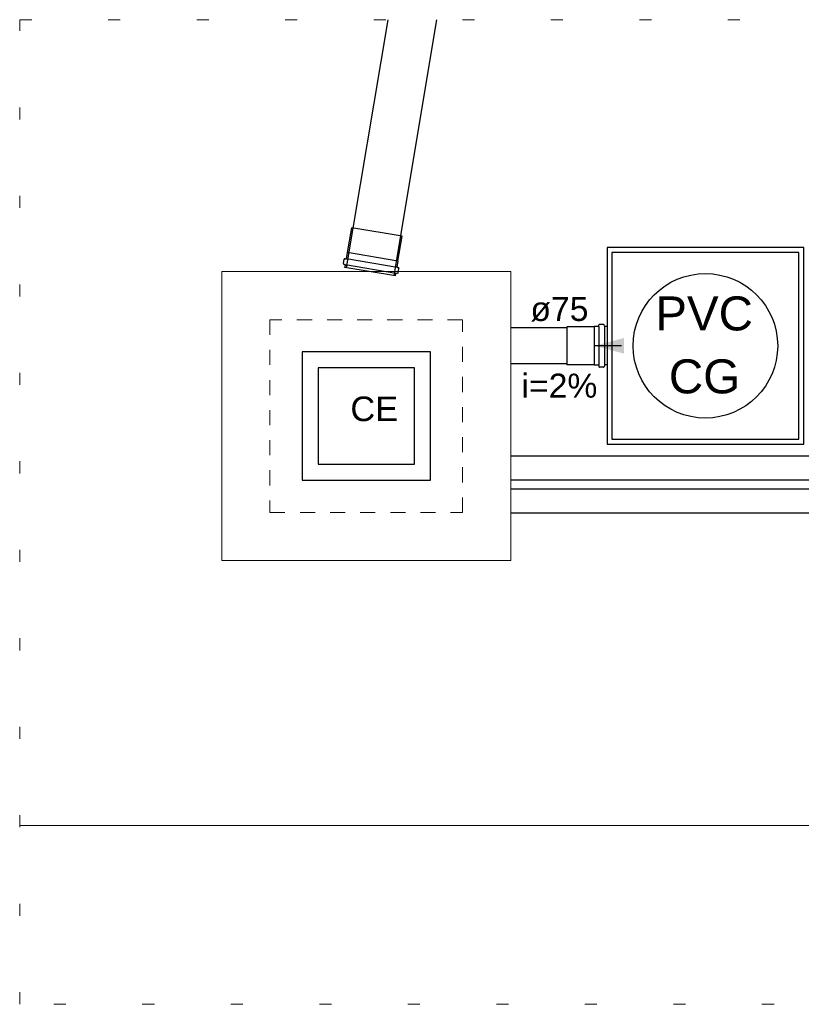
# Model space of a CAD drawing. Header units: millimetres. Extents: x -16331 to -10174, y -4135 to -3584.
# Tile 256 of 256: x -10326.51 to -10320.02, y -3940.51 to -3932.34. Entities that reach past the tile are written whole.
import ezdxf

# ---------------------------------------------------------------- set-up
doc = ezdxf.new("R2010")
doc.units = ezdxf.units.MM
for name, pattern in [('DASHED', [1.905, 1.27, -0.635]), ('DOT', [0.635, 0, -0.635]), ('JIS_02_1.2', [0.25, 0.125, -0.125])]:
    doc.linetypes.add(name, pattern=pattern)
doc.layers.add('A-DETL', color=7, linetype='Continuous', lineweight=5, true_color=0x00a600)
doc.layers.add('DI-Área do detalhe', color=7, linetype='DOT', lineweight=0)
doc.layers.add('TQ-Caixa de alvenaria', color=9, linetype='Continuous', lineweight=18)
for name, color, linetype in [('Simbolos', 7, 'Continuous'), ('Simbolos_int', 8, 'Continuous'), ('TQ-Condutos', 3, 'Continuous'), ('TQ-Sentido conduto', 7, 'Continuous'), ('TQ-Textos conduto', 7, 'Continuous')]:
    doc.layers.add(name, color=color, linetype=linetype)
doc.styles.add('Arial', font='arial.ttf', dxfattribs={"height": 100})

msp = doc.modelspace()

# ---------------------------------------------------------------- hatches: boundary and pattern name
at = {"layer": 'TQ-Sentido conduto', "linetype": 'Continuous'}
msp.add_hatch(color=92, dxfattribs=at).paths.add_polyline_path([(-10321.7358, -3935.0439), (-10321.4944, -3935.1086), (-10321.4944, -3934.9792)])

# ---------------------------------------------------------------- linework, layer by layer
at = {"layer": 'A-DETL', "linetype": 'Continuous', "lineweight": 5}
msp.add_line((-10316.4016, -3939.0279), (-10326.5109, -3939.0279), dxfattribs=at)
at = {"layer": 'DI-Área do detalhe'}
msp.add_lwpolyline([(-10326.5109, -3932.3352), (-10309.223, -3932.3352), (-10309.223, -3940.5133), (-10326.5109, -3940.5133), (-10326.5109, -3932.3352)], dxfattribs=at)
at = {"layer": 'Simbolos'}
for p, q in [((-10323.7887, -3934.27), (-10323.7542, -3934.0635)), ((-10323.3705, -3934.34), (-10323.336, -3934.1335)), ((-10323.8229, -3934.3616), (-10323.8167, -3934.3243)), ((-10323.8124, -3934.321), (-10323.8021, -3934.3218)), ((-10323.7978, -3934.3185), (-10323.7899, -3934.2708)), ((-10323.7899, -3934.2708), (-10323.7887, -3934.27)), ((-10323.3697, -3934.3411), (-10323.3705, -3934.34)), ((-10323.8206, -3934.3659), (-10323.8096, -3934.3709)), ((-10323.8103, -3934.3927), (-10323.8073, -3934.3752)), ((-10323.3901, -3934.463), (-10323.8103, -3934.3927)), ((-10323.3777, -3934.3888), (-10323.3697, -3934.3411)), ((-10323.3647, -3934.3959), (-10323.3747, -3934.3933)), ((-10323.368, -3934.4377), (-10323.3618, -3934.4004)), ((-10323.3901, -3934.463), (-10323.3872, -3934.4455)), ((-10323.3716, -3934.441), (-10323.3836, -3934.4422)), ((-10321.9677, -3934.8849), (-10321.9697, -3934.8869)), ((-10321.9697, -3934.8869), (-10321.9697, -3935.2009)), ((-10321.742, -3934.8849), (-10321.9677, -3934.8849)), ((-10321.741, -3934.8839), (-10321.742, -3934.8849)), ((-10321.7067, -3934.8839), (-10321.741, -3934.8839)), ((-10321.7027, -3934.8802), (-10321.7018, -3934.8703)), ((-10321.6628, -3934.8667), (-10321.6978, -3934.8667)), ((-10321.6557, -3934.8817), (-10321.659, -3934.8696)), ((-10321.6337, -3934.8847), (-10321.6519, -3934.8847)), ((-10321.6337, -3934.8847), (-10321.6337, -3935.2031)), ((-10321.9677, -3935.2029), (-10321.9697, -3935.2009)), ((-10321.742, -3935.2029), (-10321.9677, -3935.2029)), ((-10321.741, -3935.2039), (-10321.742, -3935.2029)), ((-10321.7067, -3935.2039), (-10321.741, -3935.2039)), ((-10321.7027, -3935.2075), (-10321.7018, -3935.2174)), ((-10321.6628, -3935.2211), (-10321.6978, -3935.2211)), ((-10321.6557, -3935.206), (-10321.659, -3935.2181)), ((-10321.6337, -3935.2031), (-10321.6519, -3935.2031))]:
    msp.add_line(p, q, dxfattribs=at)
for points in [[(-10320.0017, -3934.2279), (-10321.6337, -3934.2279), (-10321.6337, -3935.8599), (-10320.0017, -3935.8599), (-10320.0017, -3934.2279), (-10320.0017, -3934.2279)], [(-10323.8124, -3934.321), (-10323.8131, -3934.321), (-10323.8137, -3934.3211), (-10323.8143, -3934.3213), (-10323.8149, -3934.3216), (-10323.8154, -3934.322), (-10323.8159, -3934.3225), (-10323.8162, -3934.3231), (-10323.8165, -3934.3237), (-10323.8167, -3934.3243)], [(-10323.8021, -3934.3218), (-10323.8014, -3934.3218), (-10323.8008, -3934.3217), (-10323.8002, -3934.3215), (-10323.7996, -3934.3211), (-10323.7991, -3934.3207), (-10323.7986, -3934.3202), (-10323.7983, -3934.3197), (-10323.798, -3934.3191), (-10323.7978, -3934.3185)], [(-10323.8229, -3934.3616), (-10323.823, -3934.3622), (-10323.8229, -3934.3627), (-10323.8228, -3934.3633), (-10323.8226, -3934.3639), (-10323.8223, -3934.3644), (-10323.822, -3934.3648), (-10323.8216, -3934.3653), (-10323.8211, -3934.3656), (-10323.8206, -3934.3659)], [(-10323.8073, -3934.3752), (-10323.8073, -3934.3746), (-10323.8073, -3934.3741), (-10323.8074, -3934.3735), (-10323.8076, -3934.3729), (-10323.8079, -3934.3724), (-10323.8082, -3934.372), (-10323.8087, -3934.3716), (-10323.8091, -3934.3712), (-10323.8096, -3934.3709)], [(-10323.3777, -3934.3888), (-10323.3777, -3934.3894), (-10323.3777, -3934.3901), (-10323.3775, -3934.3907), (-10323.3773, -3934.3913), (-10323.3769, -3934.3919), (-10323.3765, -3934.3924), (-10323.3759, -3934.3928), (-10323.3754, -3934.3931), (-10323.3747, -3934.3933)], [(-10323.3618, -3934.4004), (-10323.3617, -3934.3998), (-10323.3618, -3934.3991), (-10323.362, -3934.3985), (-10323.3622, -3934.3979), (-10323.3626, -3934.3973), (-10323.363, -3934.3968), (-10323.3635, -3934.3964), (-10323.3641, -3934.3961), (-10323.3647, -3934.3959)], [(-10323.3836, -3934.4422), (-10323.3842, -3934.4423), (-10323.3847, -3934.4425), (-10323.3853, -3934.4427), (-10323.3857, -3934.4431), (-10323.3862, -3934.4435), (-10323.3865, -3934.4439), (-10323.3868, -3934.4444), (-10323.387, -3934.445), (-10323.3872, -3934.4455)], [(-10323.3716, -3934.441), (-10323.371, -3934.4409), (-10323.3705, -3934.4408), (-10323.3699, -3934.4405), (-10323.3695, -3934.4402), (-10323.369, -3934.4398), (-10323.3687, -3934.4393), (-10323.3684, -3934.4388), (-10323.3682, -3934.4383), (-10323.368, -3934.4377)], [(-10321.7067, -3934.8839), (-10321.706, -3934.8838), (-10321.7054, -3934.8837), (-10321.7048, -3934.8834), (-10321.7042, -3934.883), (-10321.7037, -3934.8826), (-10321.7033, -3934.8821), (-10321.703, -3934.8815), (-10321.7028, -3934.8809), (-10321.7027, -3934.8802)], [(-10321.6978, -3934.8667), (-10321.6985, -3934.8667), (-10321.6991, -3934.8669), (-10321.6997, -3934.8672), (-10321.7003, -3934.8675), (-10321.7008, -3934.868), (-10321.7012, -3934.8685), (-10321.7015, -3934.8691), (-10321.7017, -3934.8697), (-10321.7018, -3934.8703)], [(-10321.659, -3934.8696), (-10321.6591, -3934.8691), (-10321.6594, -3934.8686), (-10321.6598, -3934.8681), (-10321.6602, -3934.8677), (-10321.6606, -3934.8673), (-10321.6611, -3934.8671), (-10321.6617, -3934.8669), (-10321.6622, -3934.8667), (-10321.6628, -3934.8667)], [(-10321.6557, -3934.8817), (-10321.6555, -3934.8823), (-10321.6553, -3934.8828), (-10321.6549, -3934.8833), (-10321.6545, -3934.8837), (-10321.6541, -3934.884), (-10321.6535, -3934.8843), (-10321.653, -3934.8845), (-10321.6524, -3934.8846), (-10321.6519, -3934.8847)], [(-10321.7027, -3935.2075), (-10321.7028, -3935.2069), (-10321.703, -3935.2063), (-10321.7033, -3935.2057), (-10321.7037, -3935.2052), (-10321.7042, -3935.2047), (-10321.7048, -3935.2044), (-10321.7054, -3935.2041), (-10321.706, -3935.2039), (-10321.7067, -3935.2039)], [(-10321.7018, -3935.2174), (-10321.7017, -3935.2181), (-10321.7015, -3935.2187), (-10321.7012, -3935.2193), (-10321.7008, -3935.2198), (-10321.7003, -3935.2202), (-10321.6997, -3935.2206), (-10321.6991, -3935.2209), (-10321.6985, -3935.221), (-10321.6978, -3935.2211)], [(-10321.6628, -3935.2211), (-10321.6622, -3935.221), (-10321.6617, -3935.2209), (-10321.6611, -3935.2207), (-10321.6606, -3935.2204), (-10321.6602, -3935.2201), (-10321.6598, -3935.2197), (-10321.6594, -3935.2192), (-10321.6591, -3935.2187), (-10321.659, -3935.2181)], [(-10321.6519, -3935.2031), (-10321.6524, -3935.2031), (-10321.653, -3935.2033), (-10321.6535, -3935.2035), (-10321.6541, -3935.2037), (-10321.6545, -3935.2041), (-10321.6549, -3935.2045), (-10321.6553, -3935.205), (-10321.6555, -3935.2055), (-10321.6557, -3935.206)]]:
    msp.add_lwpolyline(points, dxfattribs=at)
at = {"layer": 'Simbolos', "linetype": 'Continuous'}
msp.add_lwpolyline([(-10324.167, -3936.1612), (-10323.1003, -3936.1612), (-10323.1003, -3935.0946), (-10324.167, -3935.0946), (-10324.167, -3936.1612), (-10324.167, -3936.1612)], dxfattribs=at)
at = {"layer": 'Simbolos_int'}
for p, q in [((-10323.336, -3934.1335), (-10323.7542, -3934.0635)), ((-10323.3783, -3934.3924), (-10323.7984, -3934.322)), ((-10323.3705, -3934.34), (-10323.7887, -3934.27)), ((-10323.3867, -3934.4425), (-10323.8068, -3934.3722)), ((-10321.741, -3934.8839), (-10321.741, -3935.2039)), ((-10321.7031, -3934.8847), (-10321.7031, -3935.2031)), ((-10321.6549, -3934.8847), (-10321.6549, -3935.2031))]:
    msp.add_line(p, q, dxfattribs=at)
msp.add_lwpolyline([(-10320.0417, -3934.2679), (-10321.5937, -3934.2679), (-10321.5937, -3935.8199), (-10320.0417, -3935.8199), (-10320.0417, -3934.2679), (-10320.0417, -3934.2679)], dxfattribs=at)
at = {"layer": 'Simbolos_int', "linetype": 'DASHED'}
msp.add_lwpolyline([(-10324.0337, -3936.0279), (-10323.2337, -3936.0279), (-10323.2337, -3935.2279), (-10324.0337, -3935.2279), (-10324.0337, -3936.0279), (-10324.0337, -3936.0279)], dxfattribs=at)
at = {"layer": 'Simbolos_int'}
msp.add_circle((-10320.8177, -3935.0439), 0.6, dxfattribs=at)
at = {"layer": 'TQ-Caixa de alvenaria', "linetype": 'Continuous'}
for p, q in [((-10324.8337, -3934.4279), (-10324.8337, -3936.8279)), ((-10322.4337, -3934.4279), (-10324.8337, -3934.4279)), ((-10322.4337, -3936.8279), (-10322.4337, -3934.4279)), ((-10324.8337, -3936.8279), (-10322.4337, -3936.8279))]:
    msp.add_line(p, q, dxfattribs=at)
at = {"layer": 'TQ-Caixa de alvenaria', "linetype": 'JIS_02_1.2'}
for p, q in [((-10324.4337, -3934.8279), (-10324.4337, -3936.4279)), ((-10322.8337, -3934.8279), (-10324.4337, -3934.8279)), ((-10322.8337, -3936.4279), (-10322.8337, -3934.8279)), ((-10324.4337, -3936.4279), (-10322.8337, -3936.4279))]:
    msp.add_line(p, q, dxfattribs=at)
at = {"layer": 'TQ-Condutos'}
for p, q in [((-10323.7975, -3934.3949), (-10323.4528, -3932.3352)), ((-10323.4029, -3934.4609), (-10323.0472, -3932.3352)), ((-10321.9697, -3934.8939), (-10322.4337, -3934.8939)), ((-10321.9697, -3935.1939), (-10322.4337, -3935.1939)), ((-10314.9391, -3935.9608), (-10322.4337, -3935.9608)), ((-10314.9391, -3936.1608), (-10322.4337, -3936.1608)), ((-10314.9863, -3936.2336), (-10322.4337, -3936.2336)), ((-10314.9863, -3936.4336), (-10322.4337, -3936.4336))]:
    msp.add_line(p, q, dxfattribs=at)
at = {"layer": 'TQ-Sentido conduto'}
msp.add_lwpolyline([(-10321.5155, -3935.0439), (-10321.7358, -3935.0439)], dxfattribs=at)

# ---------------------------------------------------------------- texts
at = {"layer": 'Simbolos', "line_spacing_factor": 0.6, "style": 'Arial'}
for s, insert, char_height, width, attachment_point in [('PVC', (-10320.423, -3934.9201), 0.2824, 1.622939, 9), ('CG', (-10320.5295, -3935.443), 0.2824, 1.183841, 9), ('CE', (-10323.7654, -3935.6725), 0.20428, 0.793158, 7)]:
    msp.add_mtext(s, dxfattribs=dict(at, insert=insert, char_height=char_height, width=width, attachment_point=attachment_point))
at = {"layer": 'TQ-Textos conduto', "char_height": 0.2, "attachment_point": 8, "line_spacing_factor": 0.6, "style": 'Arial'}
for s, insert, width in [('ø75', (-10322.0296, -3934.8432), 0.962805), ('i=2%', (-10322.0296, -3935.4766), 1.257927)]:
    msp.add_mtext(s, dxfattribs=dict(at, insert=insert, width=width))

doc.saveas('drawing.dxf')
